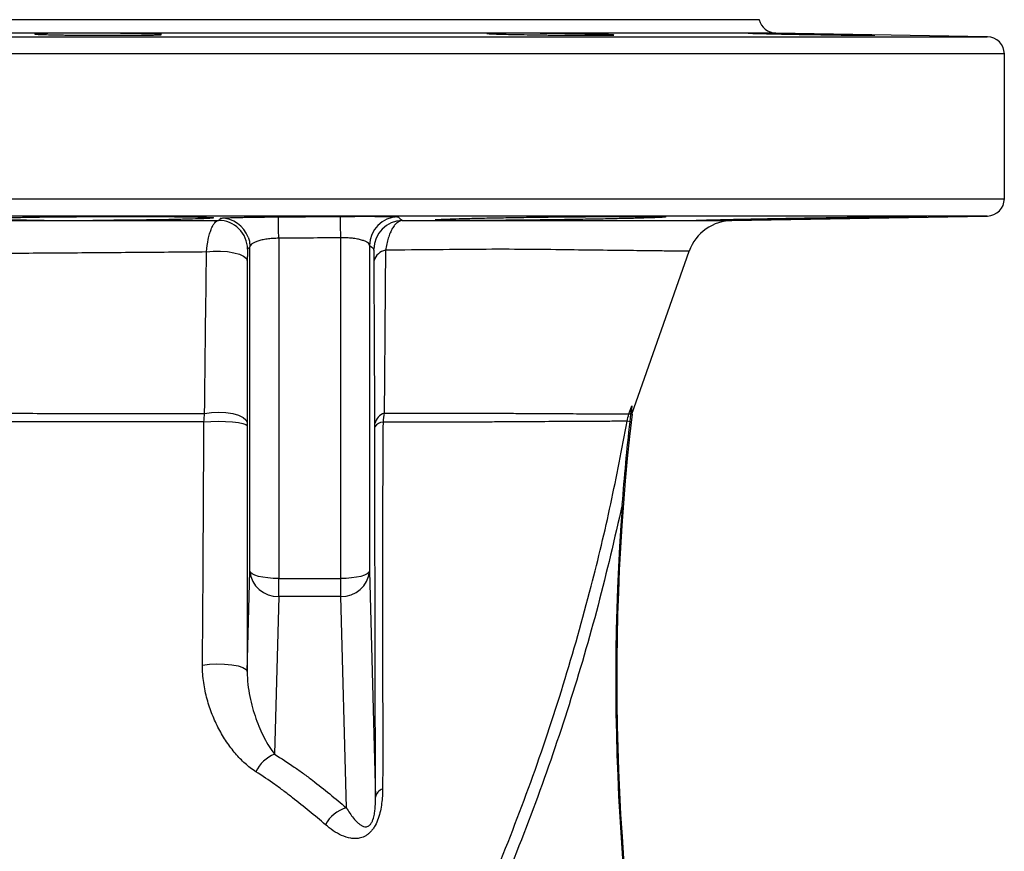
# Model space of a CAD drawing. Header units: millimetres. Extents: x 8 to 816, y 4 to 1104.
# Tile 16 of 16: x 492 to 662, y 960 to 1104. Entities that reach past the tile are written whole.
import ezdxf

# ---------------------------------------------------------------- set-up
doc = ezdxf.new("R2010")
doc.units = ezdxf.units.MM

msp = doc.modelspace()

# ---------------------------------------------------------------- linework, layer by layer
at = {"color": 7, "linetype": 'Continuous', "lineweight": 25}
for p, q in [((619.87, 1104.08), (299.87, 1104.08)), ((659.42, 1101.13), (622.73, 1101.77)), ((662.37, 1073.03), (662.37, 1098.13)), ((615.1, 1069.25), (659.42, 1070.03)), ((536.49, 1066.17), (536.49, 1007.16)), ((547.24, 1007.16), (547.24, 1066.25)), ((531.49, 1008.43), (531.49, 1064.67)), ((552.24, 1064.91), (552.24, 1008.43)), ((597.77, 1035.67), (607.7, 1063.91)), ((597.24, 1035.7), (597.73, 1037.09)), ((597.57, 1035.59), (597.24, 1035.7)), ((597.44, 1034.34), (596.91, 1034.43)), ((531.02, 991.04), (531.49, 1008.43)), ((552.24, 1008.43), (553.29, 969.22)), ((536.49, 1007.16), (547.24, 1007.16)), ((536.49, 1004.06), (536.49, 1007.16)), ((547.24, 1004.06), (547.24, 1007.16)), ((536.49, 1004.06), (535.76, 976.69)), ((547.24, 1004.06), (536.49, 1004.06)), ((548.22, 967.39), (547.24, 1004.06))]:
    msp.add_line(p, q, dxfattribs=at)
at = {"color": 8, "linetype": 'Continuous', "lineweight": 25}
for p, q in [((622.73, 1101.77), (297, 1101.77)), ((260.31, 1101.13), (659.42, 1101.13)), ((662.37, 1098.13), (463.18, 1098.13)), ((257.37, 1073.03), (662.37, 1073.03)), ((659.42, 1070.03), (260.31, 1070.03))]:
    msp.add_line(p, q, dxfattribs=at)
at = {"color": 7, "linetype": 'Continuous', "lineweight": 25, "flags": 128}
for points in [[(531.18, 1066.38), (531.39, 1065.64), (531.49, 1064.67)], [(523.95, 1063.79), (525.13, 1063.92), (526.37, 1063.94), (527.58, 1063.86), (528.7, 1063.67), (529.66, 1063.4), (530.4, 1063.05), (530.87, 1062.66), (531.04, 1062.23)], [(523.62, 1035.8), (524.82, 1035.96), (526.08, 1036.01), (527.34, 1035.94), (528.52, 1035.76), (529.53, 1035.47), (530.3, 1035.11), (530.8, 1034.68), (530.99, 1034.22)], [(523.51, 1034.33), (524.7, 1034.41), (525.98, 1034.44), (527.26, 1034.41), (528.46, 1034.34), (529.49, 1034.22), (530.29, 1034.06), (530.8, 1033.87), (530.99, 1033.67)], [(536.49, 1007.16), (535.52, 1007.18), (534.59, 1007.26), (533.74, 1007.37), (532.98, 1007.53), (532.36, 1007.72), (531.89, 1007.94), (531.6, 1008.18), (531.49, 1008.43)], [(552.24, 1008.43), (552.13, 1008.18), (551.84, 1007.94), (551.37, 1007.72), (550.75, 1007.53), (549.99, 1007.37), (549.14, 1007.26), (548.21, 1007.18), (547.24, 1007.16)], [(523.26, 992.13), (524.46, 992.28), (525.77, 992.35), (527.1, 992.32), (528.35, 992.2), (529.44, 991.99), (530.28, 991.71), (530.82, 991.39), (531.02, 991.04)]]:
    msp.add_lwpolyline(points, dxfattribs=at)
at = {"color": 7, "linetype": 'Continuous', "lineweight": 25}
for centre, radius, start, end in [((622.78, 1104.77), 3, 193.3234, 269), ((659.37, 1098.13), 3, 0, 89), ((659.37, 1073.03), 3, 271, 360), ((76.73, 1063.68), 459.76, 0.3103, 0.7721), ((134.81, 1063.77), 412.44, 0.3454, 0.8601), ((557.24, 1064.88), 5, 90.5263, 179.7253), ((526.08, 1064.26), 5, 0.2763, 90.4076), ((557.99, 1064.25), 5, 90.6489, 179.7276), ((615.24, 1061.26), 8, 90.0111, 160.6321), ((555.41, 1061.66), 2.46, 99.3765, 164.0147), ((555.48, 1033.58), 2.35, 107.2159, 168.9317), ((995.12, 989.64), 400, 173.3924, 208.7269), ((554.65, 1032.59), 1.71, 92.0834, 149.4776), ((995.12, 989.64), 400.17, 175.653, 208.682), ((536.24, 1008.82), 4.77, 184.6683, 272.9398), ((547.49, 1008.82), 4.77, 267.0602, 355.3317), ((538.14, 970.89), 6.27, 112.345, 153.9556), ((555.16, 968.85), 1.91, 109.9562, 168.9573), ((549.95, 961.52), 6.12, 106.4535, 151.3671)]:
    msp.add_arc(centre, radius, start, end, dxfattribs=at)
at = {"color": 8, "linetype": 'Continuous', "lineweight": 25}
msp.add_arc((526.49, 1064.64), 5, 20.2623, 90.3557, dxfattribs=at)
at = {"color": 7, "linetype": 'Continuous', "lineweight": 25}
for points, knots in [([(508.01, 1101.72), (508.71, 1101.72), (509.38, 1101.71), (510.35, 1101.7), (510.66, 1101.69), (511.27, 1101.68), (511.57, 1101.68), (512.43, 1101.66), (512.95, 1101.65), (513.66, 1101.63), (513.89, 1101.63), (514.31, 1101.62), (514.51, 1101.61), (515.05, 1101.59), (515.34, 1101.58), (515.69, 1101.56), (515.79, 1101.55), (515.95, 1101.54), (516.08, 1101.53), (516.14, 1101.52), (516.16, 1101.5), (516.16, 1101.5), (516.09, 1101.48), (515.97, 1101.47), (515.69, 1101.45), (515.58, 1101.45), (515.33, 1101.44), (515.18, 1101.43), (514.71, 1101.42), (514.33, 1101.41), (513.67, 1101.4), (513.43, 1101.4), (512.94, 1101.39), (512.68, 1101.39), (511.87, 1101.38), (511.29, 1101.38), (510.03, 1101.37), (509.38, 1101.37), (508.36, 1101.37), (508.01, 1101.37), (507.31, 1101.37), (506.95, 1101.37), (505.88, 1101.37), (505.16, 1101.37), (503.73, 1101.38), (503.01, 1101.39), (501.62, 1101.4), (500.95, 1101.4), (499.98, 1101.42), (499.66, 1101.42), (499.05, 1101.43), (498.46, 1101.44), (497.91, 1101.45), (497.38, 1101.46), (497.13, 1101.46), (496.41, 1101.48), (496, 1101.49), (495.46, 1101.51), (495.29, 1101.52), (494.99, 1101.53), (494.86, 1101.53), (494.51, 1101.55), (494.35, 1101.57), (494.21, 1101.58), (494.18, 1101.59), (494.15, 1101.6), (494.16, 1101.61), (494.23, 1101.63), (494.34, 1101.64), (494.62, 1101.66), (494.74, 1101.66), (494.99, 1101.67), (495.27, 1101.68), (495.62, 1101.69), (496, 1101.7), (496.21, 1101.71), (496.87, 1101.72), (497.36, 1101.72), (498.44, 1101.74), (499.03, 1101.74), (500.27, 1101.75), (500.93, 1101.75), (501.95, 1101.75), (502.3, 1101.75), (503.01, 1101.75), (503.36, 1101.75), (504.42, 1101.75), (505.14, 1101.75), (506.59, 1101.74), (507.31, 1101.73), (508.01, 1101.72)], [0, 0, 0, 0, 0.03125, 0.03125, 0.046875, 0.046875, 0.0625, 0.0625, 0.09375, 0.09375, 0.109375, 0.109375, 0.125, 0.125, 0.15625, 0.15625, 0.171875, 0.171875, 0.1875, 0.203125, 0.203125, 0.21875, 0.21875, 0.25, 0.25, 0.265625, 0.265625, 0.28125, 0.28125, 0.3125, 0.3125, 0.328125, 0.328125, 0.34375, 0.34375, 0.375, 0.375, 0.40625, 0.40625, 0.421875, 0.421875, 0.4375, 0.4375, 0.46875, 0.46875, 0.5, 0.5, 0.53125, 0.53125, 0.546875, 0.546875, 0.5625, 0.578125, 0.578125, 0.59375, 0.59375, 0.625, 0.625, 0.640625, 0.640625, 0.65625, 0.65625, 0.6875, 0.6875, 0.703125, 0.703125, 0.71875, 0.71875, 0.75, 0.75, 0.765625, 0.765625, 0.78125, 0.796875, 0.796875, 0.8125, 0.8125, 0.84375, 0.84375, 0.875, 0.875, 0.90625, 0.90625, 0.921875, 0.921875, 0.9375, 0.9375, 0.96875, 0.96875, 1, 1, 1, 1]), ([(580.76, 1101.72), (581.47, 1101.72), (582.18, 1101.71), (583.25, 1101.7), (583.61, 1101.69), (584.33, 1101.68), (584.69, 1101.68), (585.76, 1101.66), (586.46, 1101.65), (587.48, 1101.63), (587.82, 1101.63), (588.48, 1101.62), (588.8, 1101.61), (589.73, 1101.59), (590.32, 1101.58), (591.13, 1101.56), (591.39, 1101.55), (591.89, 1101.54), (592.35, 1101.53), (592.76, 1101.52), (593.14, 1101.5), (593.31, 1101.5), (593.8, 1101.48), (594.05, 1101.47), (594.33, 1101.45), (594.4, 1101.45), (594.52, 1101.44), (594.56, 1101.43), (594.63, 1101.42), (594.61, 1101.41), (594.47, 1101.4), (594.4, 1101.4), (594.24, 1101.39), (594.14, 1101.39), (593.8, 1101.38), (593.5, 1101.38), (592.77, 1101.37), (592.35, 1101.37), (591.65, 1101.37), (591.4, 1101.37), (590.87, 1101.37), (590.59, 1101.37), (589.73, 1101.37), (589.12, 1101.37), (587.84, 1101.38), (587.15, 1101.39), (585.76, 1101.4), (585.06, 1101.4), (583.98, 1101.42), (583.61, 1101.42), (582.89, 1101.43), (582.18, 1101.44), (581.47, 1101.45), (580.77, 1101.46), (580.42, 1101.46), (579.39, 1101.48), (578.74, 1101.49), (577.81, 1101.51), (577.5, 1101.52), (576.91, 1101.53), (576.63, 1101.53), (575.82, 1101.55), (575.33, 1101.57), (574.67, 1101.58), (574.46, 1101.59), (574.08, 1101.6), (573.9, 1101.61), (573.43, 1101.63), (573.17, 1101.64), (572.89, 1101.66), (572.82, 1101.66), (572.7, 1101.67), (572.62, 1101.68), (572.6, 1101.69), (572.63, 1101.7), (572.66, 1101.71), (572.8, 1101.72), (572.96, 1101.72), (573.42, 1101.74), (573.72, 1101.74), (574.44, 1101.75), (574.85, 1101.75), (575.57, 1101.75), (575.82, 1101.75), (576.35, 1101.75), (576.62, 1101.75), (577.47, 1101.75), (578.08, 1101.75), (579.39, 1101.74), (580.06, 1101.73), (580.76, 1101.72)], [0, 0, 0, 0, 0.03125, 0.03125, 0.046875, 0.046875, 0.0625, 0.0625, 0.09375, 0.09375, 0.109375, 0.109375, 0.125, 0.125, 0.15625, 0.15625, 0.171875, 0.171875, 0.1875, 0.203125, 0.203125, 0.21875, 0.21875, 0.25, 0.25, 0.265625, 0.265625, 0.28125, 0.28125, 0.3125, 0.3125, 0.328125, 0.328125, 0.34375, 0.34375, 0.375, 0.375, 0.40625, 0.40625, 0.421875, 0.421875, 0.4375, 0.4375, 0.46875, 0.46875, 0.5, 0.5, 0.53125, 0.53125, 0.546875, 0.546875, 0.5625, 0.578125, 0.578125, 0.59375, 0.59375, 0.625, 0.625, 0.640625, 0.640625, 0.65625, 0.65625, 0.6875, 0.6875, 0.703125, 0.703125, 0.71875, 0.71875, 0.75, 0.75, 0.765625, 0.765625, 0.78125, 0.796875, 0.796875, 0.8125, 0.8125, 0.84375, 0.84375, 0.875, 0.875, 0.90625, 0.90625, 0.921875, 0.921875, 0.9375, 0.9375, 0.96875, 0.96875, 1, 1, 1, 1]), ([(621.13, 1101.72), (621.64, 1101.72), (622.2, 1101.71), (623.09, 1101.7), (623.4, 1101.69), (624.03, 1101.68), (624.36, 1101.68), (625.36, 1101.66), (626.05, 1101.65), (627.11, 1101.63), (627.47, 1101.63), (628.19, 1101.62), (628.55, 1101.61), (629.62, 1101.59), (630.34, 1101.58), (631.4, 1101.56), (631.75, 1101.55), (632.44, 1101.54), (633.12, 1101.53), (633.77, 1101.52), (634.4, 1101.5), (634.71, 1101.5), (635.62, 1101.48), (636.17, 1101.47), (636.93, 1101.45), (637.17, 1101.45), (637.63, 1101.44), (637.85, 1101.43), (638.45, 1101.42), (638.79, 1101.41), (639.2, 1101.4), (639.32, 1101.4), (639.53, 1101.39), (639.62, 1101.39), (639.83, 1101.38), (639.9, 1101.38), (639.9, 1101.37), (639.83, 1101.37), (639.62, 1101.37), (639.54, 1101.37), (639.33, 1101.37), (639.2, 1101.37), (638.79, 1101.37), (638.45, 1101.37), (637.65, 1101.38), (637.19, 1101.39), (636.17, 1101.4), (635.62, 1101.4), (634.72, 1101.42), (634.41, 1101.42), (633.77, 1101.43), (633.12, 1101.44), (632.45, 1101.45), (631.76, 1101.46), (631.41, 1101.46), (630.34, 1101.48), (629.63, 1101.49), (628.55, 1101.51), (628.19, 1101.52), (627.47, 1101.53), (627.11, 1101.53), (626.05, 1101.55), (625.37, 1101.57), (624.37, 1101.58), (624.04, 1101.59), (623.4, 1101.6), (623.09, 1101.61), (622.2, 1101.63), (621.64, 1101.64), (620.87, 1101.66), (620.63, 1101.66), (620.17, 1101.67), (619.75, 1101.68), (619.38, 1101.69), (619.04, 1101.7), (618.88, 1101.71), (618.47, 1101.72), (618.26, 1101.72), (617.98, 1101.74), (617.9, 1101.74), (617.9, 1101.75), (617.97, 1101.75), (618.18, 1101.75), (618.27, 1101.75), (618.48, 1101.75), (618.6, 1101.75), (619.01, 1101.75), (619.35, 1101.75), (620.15, 1101.74), (620.61, 1101.73), (621.13, 1101.72)], [0, 0, 0, 0, 0.03125, 0.03125, 0.046875, 0.046875, 0.0625, 0.0625, 0.09375, 0.09375, 0.109375, 0.109375, 0.125, 0.125, 0.15625, 0.15625, 0.171875, 0.171875, 0.1875, 0.203125, 0.203125, 0.21875, 0.21875, 0.25, 0.25, 0.265625, 0.265625, 0.28125, 0.28125, 0.3125, 0.3125, 0.328125, 0.328125, 0.34375, 0.34375, 0.375, 0.375, 0.40625, 0.40625, 0.421875, 0.421875, 0.4375, 0.4375, 0.46875, 0.46875, 0.5, 0.5, 0.53125, 0.53125, 0.546875, 0.546875, 0.5625, 0.578125, 0.578125, 0.59375, 0.59375, 0.625, 0.625, 0.640625, 0.640625, 0.65625, 0.65625, 0.6875, 0.6875, 0.703125, 0.703125, 0.71875, 0.71875, 0.75, 0.75, 0.765625, 0.765625, 0.78125, 0.796875, 0.796875, 0.8125, 0.8125, 0.84375, 0.84375, 0.875, 0.875, 0.90625, 0.90625, 0.921875, 0.921875, 0.9375, 0.9375, 0.96875, 0.96875, 1, 1, 1, 1]), ([(495.8, 1069.26), (494.73, 1069.27), (493.71, 1069.27), (492.28, 1069.29), (491.82, 1069.29), (490.93, 1069.3), (490.51, 1069.31), (489.31, 1069.33), (488.59, 1069.34), (487.66, 1069.37), (487.37, 1069.38), (486.84, 1069.39), (486.61, 1069.4), (485.98, 1069.43), (485.66, 1069.45), (485.35, 1069.48), (485.27, 1069.49), (485.17, 1069.51), (485.15, 1069.52), (485.17, 1069.55), (485.3, 1069.57), (485.77, 1069.62), (486.11, 1069.64), (486.78, 1069.67), (487.03, 1069.68), (487.58, 1069.7), (487.88, 1069.71), (488.85, 1069.74), (489.59, 1069.76), (490.82, 1069.78), (491.25, 1069.79), (492.15, 1069.81), (492.63, 1069.82), (494.09, 1069.84), (495.12, 1069.86), (496.74, 1069.88), (497.3, 1069.88), (498.44, 1069.89), (499.02, 1069.9), (500.78, 1069.91), (501.97, 1069.92), (503.78, 1069.93), (504.4, 1069.93), (505.62, 1069.94), (506.23, 1069.94), (508.04, 1069.95), (509.24, 1069.95), (511.01, 1069.95), (511.59, 1069.95), (512.74, 1069.95), (513.29, 1069.94), (514.93, 1069.94), (515.97, 1069.93), (517.46, 1069.92), (517.94, 1069.92), (518.85, 1069.91), (519.72, 1069.9), (520.51, 1069.89), (521.26, 1069.88), (521.62, 1069.87), (522.62, 1069.85), (523.18, 1069.84), (523.88, 1069.82), (524.08, 1069.81), (524.44, 1069.79), (524.6, 1069.78), (524.98, 1069.75), (525.12, 1069.74), (525.17, 1069.71), (525.16, 1069.7), (525.08, 1069.68), (525.01, 1069.67), (524.72, 1069.63), (524.43, 1069.61), (523.82, 1069.58), (523.59, 1069.57), (523.08, 1069.55), (522.8, 1069.54), (521.89, 1069.51), (521.2, 1069.49), (520.02, 1069.46), (519.6, 1069.45), (518.72, 1069.43), (518.27, 1069.42), (516.86, 1069.39), (515.85, 1069.37), (514.25, 1069.35), (513.69, 1069.34), (512.57, 1069.33), (512, 1069.32), (510.84, 1069.31), (510.25, 1069.3), (509.05, 1069.29), (508.46, 1069.29), (506.65, 1069.27), (505.44, 1069.26), (504.22, 1069.26)], [0, 0, 0, 0, 0.03125, 0.03125, 0.046875, 0.046875, 0.0625, 0.0625, 0.09375, 0.09375, 0.109375, 0.109375, 0.125, 0.125, 0.15625, 0.15625, 0.171875, 0.171875, 0.1875, 0.1875, 0.21875, 0.21875, 0.25, 0.25, 0.265625, 0.265625, 0.28125, 0.28125, 0.3125, 0.3125, 0.328125, 0.328125, 0.34375, 0.34375, 0.375, 0.375, 0.390625, 0.390625, 0.40625, 0.40625, 0.4375, 0.4375, 0.453125, 0.453125, 0.46875, 0.46875, 0.5, 0.5, 0.515625, 0.515625, 0.53125, 0.53125, 0.5625, 0.5625, 0.578125, 0.578125, 0.59375, 0.609375, 0.609375, 0.625, 0.625, 0.65625, 0.65625, 0.671875, 0.671875, 0.6875, 0.6875, 0.71875, 0.71875, 0.734375, 0.734375, 0.75, 0.75, 0.78125, 0.78125, 0.796875, 0.796875, 0.8125, 0.8125, 0.84375, 0.84375, 0.859375, 0.859375, 0.875, 0.875, 0.90625, 0.90625, 0.921875, 0.921875, 0.9375, 0.9375, 0.953125, 0.953125, 0.96875, 0.96875, 1, 1, 1, 1]), ([(526.05, 1069.26), (526.1, 1069.31), (526.16, 1069.36), (526.22, 1069.42), (526.3, 1069.49), (526.38, 1069.57), (526.46, 1069.65)], [0, 0, 0, 0, 0.01, 0.01, 0.01, 0.02412962, 0.02412962, 0.02412962, 0.02412962]), ([(526.46, 1069.65), (526.47, 1069.66), (526.54, 1069.67), (526.74, 1069.68), (526.82, 1069.69), (527.01, 1069.7), (527.12, 1069.71), (527.49, 1069.72), (527.79, 1069.74), (528.51, 1069.76), (528.92, 1069.77), (529.61, 1069.79), (529.84, 1069.79), (530.35, 1069.8), (530.61, 1069.81), (531.42, 1069.82), (532, 1069.83), (532.9, 1069.84), (533.22, 1069.85), (533.85, 1069.85), (534.17, 1069.86), (535.13, 1069.87), (535.78, 1069.87), (536.45, 1069.88)], [0, 0, 0, 0, 0.125, 0.125, 0.1875, 0.1875, 0.25, 0.25, 0.375, 0.375, 0.5, 0.5, 0.5625, 0.5625, 0.625, 0.625, 0.75, 0.75, 0.8125, 0.8125, 0.875, 0.875, 1, 1, 1, 1]), ([(547.21, 1069.96), (547.54, 1069.96), (547.87, 1069.96), (548.53, 1069.97), (548.86, 1069.97), (549.83, 1069.97), (550.46, 1069.98), (551.36, 1069.98), (551.66, 1069.98), (552.24, 1069.98), (552.52, 1069.98), (553.33, 1069.97), (553.83, 1069.97), (554.51, 1069.97), (554.73, 1069.96), (555.14, 1069.96), (555.33, 1069.96), (555.86, 1069.95), (556.17, 1069.94), (556.54, 1069.93), (556.65, 1069.93), (556.84, 1069.92), (556.92, 1069.92), (557.12, 1069.9), (557.19, 1069.89), (557.2, 1069.89)], [0, 0, 0, 0, 0.0625, 0.0625, 0.125, 0.125, 0.25, 0.25, 0.3125, 0.3125, 0.375, 0.375, 0.5, 0.5, 0.5625, 0.5625, 0.625, 0.625, 0.75, 0.75, 0.8125, 0.8125, 0.875, 0.875, 1, 1, 1, 1]), ([(567.82, 1069.25), (567.43, 1069.26), (567.07, 1069.26), (566.39, 1069.26), (565.77, 1069.27), (565.26, 1069.28), (564.79, 1069.29), (564.59, 1069.29), (564.06, 1069.31), (563.82, 1069.32), (563.64, 1069.35), (563.61, 1069.35), (563.61, 1069.37), (563.64, 1069.38), (563.81, 1069.41), (564.04, 1069.43), (564.57, 1069.46), (564.77, 1069.47), (565.23, 1069.49), (565.49, 1069.5), (566.34, 1069.53), (567.01, 1069.55), (568.16, 1069.59), (568.57, 1069.6), (569.44, 1069.62), (569.89, 1069.63), (571.29, 1069.66), (572.3, 1069.68), (573.93, 1069.71), (574.49, 1069.72), (575.62, 1069.74), (576.78, 1069.76), (577.97, 1069.78), (579.19, 1069.8), (579.81, 1069.81), (581.68, 1069.83), (582.93, 1069.85), (584.81, 1069.87), (585.43, 1069.88), (586.68, 1069.89), (587.31, 1069.89), (589.15, 1069.91), (590.34, 1069.92), (592.07, 1069.93), (592.64, 1069.93), (593.75, 1069.94), (594.29, 1069.94), (595.84, 1069.95), (596.81, 1069.95), (598.15, 1069.95), (598.58, 1069.95), (599.38, 1069.95), (599.76, 1069.95), (600.82, 1069.94), (601.43, 1069.93), (602.19, 1069.92), (602.41, 1069.92), (602.81, 1069.91), (603.14, 1069.9), (603.36, 1069.89), (603.52, 1069.88), (603.57, 1069.87), (603.64, 1069.85), (603.57, 1069.83), (603.28, 1069.81), (603.16, 1069.8), (602.85, 1069.78), (602.66, 1069.77), (602.03, 1069.75), (601.5, 1069.73), (600.55, 1069.7), (600.21, 1069.69), (599.47, 1069.66), (599.08, 1069.65), (597.84, 1069.62), (596.93, 1069.6), (595.44, 1069.57), (594.92, 1069.56), (593.87, 1069.53), (593.32, 1069.52), (591.66, 1069.49), (590.49, 1069.47), (588.06, 1069.43), (586.83, 1069.41), (584.97, 1069.38), (584.34, 1069.37), (583.08, 1069.36), (582.45, 1069.35), (581.19, 1069.33), (580.56, 1069.33), (579.32, 1069.31), (578.71, 1069.31), (576.88, 1069.29), (575.72, 1069.28), (574.04, 1069.27), (573.5, 1069.26), (572.43, 1069.26), (571.91, 1069.26), (571.41, 1069.25)], [0, 0, 0, 0, 0.015625, 0.015625, 0.03125, 0.046875, 0.046875, 0.0625, 0.0625, 0.09375, 0.09375, 0.109375, 0.109375, 0.125, 0.125, 0.15625, 0.15625, 0.171875, 0.171875, 0.1875, 0.1875, 0.21875, 0.21875, 0.234375, 0.234375, 0.25, 0.25, 0.28125, 0.28125, 0.296875, 0.296875, 0.3125, 0.328125, 0.328125, 0.34375, 0.34375, 0.375, 0.375, 0.390625, 0.390625, 0.40625, 0.40625, 0.4375, 0.4375, 0.453125, 0.453125, 0.46875, 0.46875, 0.5, 0.5, 0.515625, 0.515625, 0.53125, 0.53125, 0.5625, 0.5625, 0.578125, 0.578125, 0.59375, 0.609375, 0.609375, 0.625, 0.625, 0.65625, 0.65625, 0.671875, 0.671875, 0.6875, 0.6875, 0.71875, 0.71875, 0.734375, 0.734375, 0.75, 0.75, 0.78125, 0.78125, 0.796875, 0.796875, 0.8125, 0.8125, 0.84375, 0.84375, 0.875, 0.875, 0.890625, 0.890625, 0.90625, 0.90625, 0.921875, 0.921875, 0.9375, 0.9375, 0.96875, 0.96875, 0.984375, 0.984375, 1, 1, 1, 1]), ([(609.09, 1069.25), (609, 1069.26), (608.95, 1069.26), (608.89, 1069.26), (608.9, 1069.27), (609.02, 1069.28), (609.2, 1069.29), (609.32, 1069.29), (609.77, 1069.31), (610.19, 1069.32), (610.96, 1069.35), (611.25, 1069.35), (611.88, 1069.37), (612.22, 1069.38), (613.31, 1069.41), (614.13, 1069.43), (615.48, 1069.46), (615.96, 1069.47), (616.95, 1069.49), (617.46, 1069.5), (619.03, 1069.53), (620.14, 1069.55), (621.88, 1069.59), (622.48, 1069.6), (623.69, 1069.62), (624.3, 1069.63), (626.14, 1069.66), (627.38, 1069.68), (629.28, 1069.71), (629.91, 1069.72), (631.16, 1069.74), (632.4, 1069.76), (633.62, 1069.78), (634.83, 1069.8), (635.43, 1069.81), (637.21, 1069.83), (638.33, 1069.85), (639.93, 1069.87), (640.44, 1069.88), (641.45, 1069.89), (641.94, 1069.89), (643.33, 1069.91), (644.17, 1069.92), (645.3, 1069.93), (645.65, 1069.93), (646.31, 1069.94), (646.61, 1069.94), (647.43, 1069.95), (647.87, 1069.95), (648.37, 1069.95), (648.51, 1069.95), (648.72, 1069.95), (648.8, 1069.95), (648.94, 1069.94), (648.92, 1069.93), (648.71, 1069.92), (648.61, 1069.92), (648.35, 1069.91), (648.04, 1069.9), (647.61, 1069.89), (647.13, 1069.88), (646.86, 1069.87), (645.97, 1069.85), (645.28, 1069.83), (644.1, 1069.81), (643.69, 1069.8), (642.81, 1069.78), (642.34, 1069.77), (640.91, 1069.75), (639.89, 1069.73), (638.25, 1069.7), (637.69, 1069.69), (636.53, 1069.66), (635.95, 1069.65), (634.17, 1069.62), (632.96, 1069.6), (631.08, 1069.57), (630.45, 1069.56), (629.19, 1069.53), (628.57, 1069.52), (626.69, 1069.49), (625.45, 1069.47), (622.99, 1069.43), (621.8, 1069.41), (620.1, 1069.38), (619.54, 1069.37), (618.45, 1069.36), (617.91, 1069.35), (616.88, 1069.33), (616.38, 1069.33), (615.42, 1069.31), (614.96, 1069.31), (613.64, 1069.29), (612.86, 1069.28), (611.83, 1069.27), (611.51, 1069.26), (610.92, 1069.26), (610.65, 1069.26), (610.41, 1069.25)], [0, 0, 0, 0, 0.015625, 0.015625, 0.03125, 0.046875, 0.046875, 0.0625, 0.0625, 0.09375, 0.09375, 0.109375, 0.109375, 0.125, 0.125, 0.15625, 0.15625, 0.171875, 0.171875, 0.1875, 0.1875, 0.21875, 0.21875, 0.234375, 0.234375, 0.25, 0.25, 0.28125, 0.28125, 0.296875, 0.296875, 0.3125, 0.328125, 0.328125, 0.34375, 0.34375, 0.375, 0.375, 0.390625, 0.390625, 0.40625, 0.40625, 0.4375, 0.4375, 0.453125, 0.453125, 0.46875, 0.46875, 0.5, 0.5, 0.515625, 0.515625, 0.53125, 0.53125, 0.5625, 0.5625, 0.578125, 0.578125, 0.59375, 0.609375, 0.609375, 0.625, 0.625, 0.65625, 0.65625, 0.671875, 0.671875, 0.6875, 0.6875, 0.71875, 0.71875, 0.734375, 0.734375, 0.75, 0.75, 0.78125, 0.78125, 0.796875, 0.796875, 0.8125, 0.8125, 0.84375, 0.84375, 0.875, 0.875, 0.890625, 0.890625, 0.90625, 0.90625, 0.921875, 0.921875, 0.9375, 0.9375, 0.96875, 0.96875, 0.984375, 0.984375, 1, 1, 1, 1]), ([(475.4, 1069.26), (477.12, 1069.26), (478.85, 1069.26), (482.29, 1069.26), (484, 1069.26), (489.1, 1069.26), (492.47, 1069.26), (495.8, 1069.26)], [0, 0, 0, 0, 0.25, 0.25, 0.5, 0.5, 1, 1, 1, 1]), ([(504.22, 1069.26), (507.94, 1069.26), (511.62, 1069.26), (518.9, 1069.26), (522.49, 1069.26), (526.05, 1069.26)], [0, 0, 0, 0, 0.5, 0.5, 1, 1, 1, 1]), ([(523.95, 1063.79), (524.03, 1064.58), (524.13, 1065.31), (524.34, 1066.31), (524.42, 1066.63), (524.58, 1067.21), (524.67, 1067.47), (524.86, 1067.96), (524.96, 1068.18), (525.16, 1068.55), (525.27, 1068.71), (525.48, 1068.97), (525.59, 1069.07), (525.82, 1069.21), (525.93, 1069.25), (526.05, 1069.26)], [0, 0, 0, 0, 0.25, 0.25, 0.375, 0.375, 0.5, 0.5, 0.625, 0.625, 0.75, 0.75, 0.875, 0.875, 1, 1, 1, 1]), ([(557.94, 1069.25), (557.63, 1069.24), (557.33, 1069.11), (556.89, 1068.75), (556.74, 1068.61), (556.46, 1068.26), (556.32, 1068.06), (556.06, 1067.61), (555.94, 1067.36), (555.7, 1066.81), (555.59, 1066.52), (555.39, 1065.89), (555.3, 1065.55), (555.14, 1064.84), (555.07, 1064.47), (555.01, 1064.09)], [0, 0, 0, 0, 0.25, 0.25, 0.375, 0.375, 0.5, 0.5, 0.625, 0.625, 0.75, 0.75, 0.875, 0.875, 1, 1, 1, 1]), ([(557.94, 1069.25), (560.95, 1069.25), (563.89, 1069.25), (568.15, 1069.25), (569.55, 1069.25), (572.29, 1069.25), (573.63, 1069.25), (577.56, 1069.25), (580.07, 1069.25), (584.87, 1069.25), (587.16, 1069.25), (591.5, 1069.25), (593.55, 1069.25), (596.44, 1069.25), (597.37, 1069.25), (599.17, 1069.25), (600.04, 1069.25), (604.19, 1069.25), (606.93, 1069.25), (609.09, 1069.25)], [0, 0, 0, 0, 0.125, 0.125, 0.1875, 0.1875, 0.25, 0.25, 0.375, 0.375, 0.5, 0.5, 0.625, 0.625, 0.6875, 0.6875, 0.75, 0.75, 1, 1, 1, 1]), ([(571.41, 1069.25), (571.29, 1069.25), (571.04, 1069.25), (570.69, 1069.25), (570.34, 1069.25), (570, 1069.25), (569.66, 1069.25), (569.34, 1069.25), (569.02, 1069.25), (568.71, 1069.25), (568.41, 1069.25), (568.11, 1069.25), (567.92, 1069.25), (567.82, 1069.25)], [0, 0, 0, 0, 0.0914273, 0.1825444, 0.2734195, 0.3641214, 0.4547191, 0.5452821, 0.6358797, 0.7265814, 0.8174562, 0.908573, 1, 1, 1, 1]), ([(610.41, 1069.25), (611.25, 1069.25), (612.92, 1069.25), (614.26, 1069.25), (614.99, 1069.25), (615.06, 1069.25), (615.1, 1069.25)], [0, 0, 0, 0, 0.2914356, 0.5844067, 0.7938198, 1, 1, 1, 1]), ([(536.49, 1066.17), (536.13, 1066.17), (535.79, 1066.15), (535.12, 1066.1), (534.78, 1066.07), (534.16, 1065.98), (533.87, 1065.93), (533.47, 1065.84), (533.34, 1065.8), (533.09, 1065.74), (532.97, 1065.7), (532.64, 1065.6), (532.45, 1065.52), (532.11, 1065.36), (531.97, 1065.28), (531.74, 1065.11), (531.65, 1065.02), (531.53, 1064.85), (531.49, 1064.76), (531.49, 1064.67)], [0, 0, 0, 0, 0.125, 0.125, 0.25, 0.25, 0.375, 0.375, 0.4375, 0.4375, 0.5, 0.5, 0.625, 0.625, 0.75, 0.75, 0.875, 0.875, 1, 1, 1, 1]), ([(552.24, 1064.91), (552.24, 1065), (552.21, 1065.08), (552.09, 1065.25), (552, 1065.34), (551.77, 1065.5), (551.63, 1065.58), (551.37, 1065.69), (551.28, 1065.72), (551.09, 1065.79), (550.98, 1065.83), (550.65, 1065.92), (550.4, 1065.98), (549.86, 1066.08), (549.57, 1066.13), (548.95, 1066.2), (548.62, 1066.22), (548.12, 1066.25), (547.94, 1066.25), (547.59, 1066.26), (547.42, 1066.26), (547.24, 1066.25)], [0, 0, 0, 0, 0.125, 0.125, 0.25, 0.25, 0.375, 0.375, 0.4375, 0.4375, 0.5, 0.5, 0.625, 0.625, 0.75, 0.75, 0.875, 0.875, 0.9375, 0.9375, 1, 1, 1, 1]), ([(531.08, 1064.28), (531.08, 1064.28), (531.08, 1064.26), (531.07, 1064.21), (531.07, 1064.18), (531.06, 1064.04), (531.06, 1063.9), (531.05, 1063.55), (531.05, 1063.33), (531.04, 1062.82), (531.04, 1062.54), (531.04, 1062.23)], [0, 0, 0, 0, 0.125, 0.125, 0.25, 0.25, 0.5, 0.5, 0.75, 0.75, 1, 1, 1, 1]), ([(553.05, 1062.34), (553.05, 1062.5), (553.04, 1062.65), (553.04, 1062.94), (553.04, 1063.07), (553.04, 1063.31), (553.03, 1063.42), (553.03, 1063.62), (553.03, 1063.71), (553.02, 1063.95), (553.02, 1064.07), (553, 1064.23), (553, 1064.27), (552.99, 1064.28)], [0, 0, 0, 0, 0.125, 0.125, 0.25, 0.25, 0.375, 0.375, 0.5, 0.5, 0.75, 0.75, 1, 1, 1, 1]), ([(523.95, 1063.79), (520.08, 1063.76), (516.15, 1063.72), (508.19, 1063.66), (504.15, 1063.63), (495.98, 1063.57), (491.85, 1063.54), (485.56, 1063.51), (483.46, 1063.5), (480.28, 1063.48), (479.21, 1063.48), (477.08, 1063.47), (476.01, 1063.47), (474.94, 1063.46)], [0, 0, 0, 0, 0.25, 0.25, 0.5, 0.5, 0.75, 0.75, 0.875, 0.875, 0.9375, 0.9375, 1, 1, 1, 1]), ([(555.01, 1064.09), (554.97, 1059.32), (554.93, 1054.57), (554.86, 1045.15), (554.82, 1040.47), (554.79, 1035.83)], [0, 0, 0, 0, 0.5, 0.5, 1, 1, 1, 1]), ([(553.17, 1034.03), (553.15, 1038.67), (553.13, 1043.36), (553.08, 1052.8), (553.06, 1057.55), (553.05, 1062.34)], [0, 0, 0, 0, 0.5, 0.5, 1, 1, 1, 1]), ([(597.57, 1035.59), (597.61, 1035.88), (597.64, 1036.16), (597.68, 1036.57), (597.7, 1036.7), (597.71, 1036.88), (597.72, 1036.93), (597.73, 1037.03), (597.73, 1037.07), (597.73, 1037.09)], [0, 0, 0, 0, 0.5, 0.5, 0.75, 0.75, 0.875, 0.875, 1, 1, 1, 1]), ([(597.73, 1037.09), (597.72, 1036.79), (597.7, 1036.53), (597.69, 1036.1), (597.68, 1035.93), (597.69, 1035.57), (597.72, 1035.52), (597.77, 1035.67)], [0, 0, 0, 0, 0.25, 0.25, 0.5, 0.5, 1, 1, 1, 1]), ([(474.84, 1035.84), (479.14, 1035.83), (483.39, 1035.82), (491.77, 1035.81), (495.9, 1035.8), (502.01, 1035.8), (504.03, 1035.8), (507.04, 1035.8), (508.04, 1035.8), (510.04, 1035.8), (511.03, 1035.8), (513.01, 1035.8), (514, 1035.8), (515.96, 1035.8), (516.93, 1035.8), (519.83, 1035.8), (521.74, 1035.8), (523.62, 1035.8)], [0, 0, 0, 0, 0.25, 0.25, 0.5, 0.5, 0.625, 0.625, 0.6875, 0.6875, 0.75, 0.75, 0.8125, 0.8125, 0.875, 0.875, 1, 1, 1, 1]), ([(554.79, 1035.83), (555.49, 1035.83), (556.19, 1035.83), (557.22, 1035.83), (557.56, 1035.83), (558.24, 1035.83), (558.58, 1035.83), (559.6, 1035.83), (560.27, 1035.84), (561.6, 1035.84), (562.26, 1035.84), (564.23, 1035.84), (565.53, 1035.84), (568.1, 1035.84), (569.37, 1035.84), (571.24, 1035.83), (571.85, 1035.83), (573.06, 1035.83), (573.66, 1035.82), (575.42, 1035.81), (576.55, 1035.81), (579.82, 1035.79), (581.83, 1035.78), (585.53, 1035.76), (587.21, 1035.75), (589.11, 1035.74), (589.47, 1035.74), (590.18, 1035.74), (590.53, 1035.74), (591.52, 1035.73), (592.13, 1035.73), (593.83, 1035.72), (594.78, 1035.71), (596.3, 1035.71), (596.87, 1035.7), (597.24, 1035.7)], [0, 0, 0, 0, 0.03125, 0.03125, 0.046875, 0.046875, 0.0625, 0.0625, 0.09375, 0.09375, 0.125, 0.125, 0.1875, 0.1875, 0.25, 0.25, 0.28125, 0.28125, 0.3125, 0.3125, 0.375, 0.375, 0.5, 0.5, 0.625, 0.625, 0.65625, 0.65625, 0.6875, 0.6875, 0.75, 0.75, 0.875, 0.875, 1, 1, 1, 1]), ([(597.44, 1034.34), (597.46, 1034.55), (597.48, 1034.76), (597.53, 1035.18), (597.55, 1035.38), (597.57, 1035.59)], [0, 0, 0, 0, 0.5, 0.5, 1, 1, 1, 1]), ([(523.51, 1034.33), (521.63, 1034.33), (519.72, 1034.33), (516.83, 1034.33), (515.86, 1034.33), (513.9, 1034.33), (512.92, 1034.33), (510.94, 1034.34), (509.95, 1034.34), (507.96, 1034.34), (506.96, 1034.34), (503.95, 1034.33), (501.94, 1034.33), (495.84, 1034.33), (491.71, 1034.33), (483.35, 1034.31), (479.11, 1034.31), (474.81, 1034.3)], [0, 0, 0, 0, 0.125, 0.125, 0.1875, 0.1875, 0.25, 0.25, 0.3125, 0.3125, 0.375, 0.375, 0.5, 0.5, 0.75, 0.75, 1, 1, 1, 1]), ([(523.26, 992.13), (523.31, 999.07), (523.36, 1006.07), (523.44, 1020.14), (523.48, 1027.22), (523.51, 1034.33)], [0, 0, 0, 0, 0.5, 0.5, 1, 1, 1, 1]), ([(530.99, 1033.67), (531, 1026.48), (531.01, 1019.33), (531.02, 1005.12), (531.02, 998.05), (531.02, 991.04)], [0, 0, 0, 0, 0.5, 0.5, 1, 1, 1, 1]), ([(553.29, 969.22), (553.28, 971.79), (553.27, 974.38), (553.25, 979.59), (553.25, 982.21), (553.23, 987.47), (553.23, 990.11), (553.21, 995.42), (553.21, 998.08), (553.19, 1006.09), (553.19, 1011.49), (553.18, 1019.66), (553.18, 1022.39), (553.17, 1027.9), (553.17, 1030.67), (553.17, 1033.46)], [0, 0, 0, 0, 0.125, 0.125, 0.25, 0.25, 0.375, 0.375, 0.5, 0.5, 0.75, 0.75, 0.875, 0.875, 1, 1, 1, 1]), ([(554.58, 1034.3), (554.57, 1031.55), (554.55, 1028.8), (554.53, 1025.39), (554.53, 1024.71), (554.52, 1023.35), (554.52, 1022.67), (554.51, 1020.63), (554.5, 1019.28), (554.49, 1012.53), (554.48, 1007.19), (554.49, 999.24), (554.5, 996.6), (554.51, 991.35), (554.52, 988.73), (554.52, 983.52), (554.53, 980.92), (554.53, 977.05), (554.53, 975.76), (554.52, 973.2), (554.52, 971.92), (554.51, 970.65)], [0, 0, 0, 0, 0.125, 0.125, 0.15625, 0.15625, 0.1875, 0.1875, 0.25, 0.25, 0.5, 0.5, 0.625, 0.625, 0.75, 0.75, 0.875, 0.875, 0.9375, 0.9375, 1, 1, 1, 1]), ([(596.91, 1034.43), (596.53, 1034.43), (595.96, 1034.43), (594.45, 1034.42), (593.5, 1034.41), (591.8, 1034.41), (591.19, 1034.4), (590.2, 1034.4), (589.85, 1034.4), (589.15, 1034.39), (588.78, 1034.39), (586.89, 1034.38), (585.21, 1034.37), (581.51, 1034.35), (579.5, 1034.34), (576.24, 1034.32), (575.11, 1034.31), (573.36, 1034.3), (572.76, 1034.3), (571.55, 1034.29), (570.94, 1034.29), (569.08, 1034.28), (567.81, 1034.28), (565.25, 1034.27), (563.96, 1034.27), (562, 1034.28), (561.34, 1034.28), (560.02, 1034.28), (559.35, 1034.28), (558.35, 1034.28), (558.01, 1034.28), (557.34, 1034.29), (557, 1034.29), (555.98, 1034.3), (555.28, 1034.3), (554.58, 1034.3)], [0, 0, 0, 0, 0.125, 0.125, 0.25, 0.25, 0.3125, 0.3125, 0.34375, 0.34375, 0.375, 0.375, 0.5, 0.5, 0.625, 0.625, 0.6875, 0.6875, 0.71875, 0.71875, 0.75, 0.75, 0.8125, 0.8125, 0.875, 0.875, 0.90625, 0.90625, 0.9375, 0.9375, 0.953125, 0.953125, 0.96875, 0.96875, 1, 1, 1, 1]), ([(596.09, 1019.97), (596.28, 1022.37), (596.48, 1024.77), (596.93, 1029.56), (597.17, 1031.95), (597.44, 1034.34)], [0, 0, 0, 0, 0.5, 0.5, 1, 1, 1, 1]), ([(532.51, 973.65), (531.86, 974.06), (531.24, 974.54), (530.07, 975.6), (529.51, 976.18), (528.45, 977.43), (527.94, 978.1), (526.97, 979.54), (526.52, 980.29), (525.69, 981.87), (525.31, 982.69), (524.63, 984.4), (524.32, 985.3), (523.81, 987.16), (523.61, 988.12), (523.33, 990.08), (523.25, 991.09), (523.26, 992.13)], [0, 0, 0, 0, 0.125, 0.125, 0.25, 0.25, 0.375, 0.375, 0.5, 0.5, 0.625, 0.625, 0.75, 0.75, 0.875, 0.875, 1, 1, 1, 1]), ([(531.02, 991.04), (531.02, 990.26), (531.07, 989.52), (531.22, 988.08), (531.34, 987.38), (531.74, 985.34), (532.11, 984.07), (532.95, 981.68), (533.44, 980.56), (534.24, 979), (534.52, 978.5), (535.12, 977.56), (535.43, 977.11), (535.76, 976.69)], [0, 0, 0, 0, 0.125, 0.125, 0.25, 0.25, 0.5, 0.5, 0.75, 0.75, 0.875, 0.875, 1, 1, 1, 1]), ([(535.76, 976.69), (536.93, 975.96), (538.07, 975.21), (539.72, 974.08), (540.26, 973.7), (541.31, 972.93), (541.83, 972.54), (543.37, 971.37), (544.36, 970.58), (546.32, 968.99), (547.28, 968.19), (548.22, 967.39)], [0, 0, 0, 0, 0.25, 0.25, 0.375, 0.375, 0.5, 0.5, 0.75, 0.75, 1, 1, 1, 1]), ([(544.59, 964.45), (543.67, 965.24), (542.73, 966.02), (540.83, 967.58), (539.87, 968.36), (538.38, 969.52), (537.88, 969.91), (536.86, 970.67), (536.34, 971.05), (534.75, 972.18), (533.65, 972.92), (532.51, 973.65)], [0, 0, 0, 0, 0.25, 0.25, 0.5, 0.5, 0.625, 0.625, 0.75, 0.75, 1, 1, 1, 1]), ([(554.51, 970.65), (554.51, 969.83), (554.46, 968.99), (554.29, 967.71), (554.22, 967.29), (554.03, 966.41), (553.91, 965.98), (553.61, 965.12), (553.43, 964.7), (553.1, 964.11), (552.98, 963.92), (552.73, 963.57), (552.6, 963.41), (552.32, 963.11), (552.18, 962.97), (551.88, 962.74), (551.74, 962.63), (551.44, 962.46), (551.29, 962.38), (550.98, 962.26), (550.84, 962.21), (550.39, 962.1), (550.1, 962.06), (549.53, 962.05), (549.25, 962.07), (548.44, 962.21), (547.91, 962.38), (546.9, 962.83), (546.42, 963.1), (545.48, 963.73), (545.03, 964.07), (544.59, 964.45)], [0, 0, 0, 0, 0.125, 0.125, 0.1875, 0.1875, 0.25, 0.25, 0.3125, 0.3125, 0.34375, 0.34375, 0.375, 0.375, 0.40625, 0.40625, 0.4375, 0.4375, 0.46875, 0.46875, 0.5, 0.5, 0.5625, 0.5625, 0.625, 0.625, 0.75, 0.75, 0.875, 0.875, 1, 1, 1, 1]), ([(548.22, 967.39), (548.61, 966.74), (549.02, 966.13), (549.69, 965.31), (549.93, 965.06), (550.3, 964.72), (550.43, 964.61), (550.69, 964.42), (550.83, 964.33), (551.12, 964.19), (551.27, 964.14), (551.52, 964.1), (551.61, 964.1), (551.8, 964.12), (551.89, 964.15), (552.09, 964.24), (552.2, 964.31), (552.42, 964.53), (552.52, 964.67), (552.7, 964.99), (552.77, 965.15), (552.89, 965.48), (552.94, 965.65), (553.06, 966.12), (553.11, 966.42), (553.2, 967.02), (553.22, 967.3), (553.29, 968.15), (553.3, 968.69), (553.29, 969.22)], [0, 0, 0, 0, 0.25, 0.25, 0.375, 0.375, 0.4375, 0.4375, 0.5, 0.5, 0.5625, 0.5625, 0.59375, 0.59375, 0.625, 0.625, 0.65625, 0.65625, 0.6875, 0.6875, 0.71875, 0.71875, 0.75, 0.75, 0.8125, 0.8125, 0.875, 0.875, 1, 1, 1, 1])]:
    msp.add_open_spline(points, degree=3, knots=knots, dxfattribs=at)
for points in [[(536.45, 1069.88), (540.04, 1069.9), (543.62, 1069.93), (547.21, 1069.96)], [(557.2, 1069.89), (557.45, 1069.66), (557.69, 1069.45), (557.94, 1069.25)], [(495.8, 1069.26), (497.22, 1069.26), (500.03, 1069.26), (502.83, 1069.26), (504.22, 1069.26)], [(609.09, 1069.25), (609.21, 1069.25), (609.55, 1069.25), (610.09, 1069.25), (610.41, 1069.25)], [(547.24, 1066.25), (543.66, 1066.22), (540.07, 1066.2), (536.49, 1066.17)], [(531.49, 1064.67), (531.35, 1064.54), (531.22, 1064.41), (531.08, 1064.28)], [(552.99, 1064.28), (552.74, 1064.47), (552.49, 1064.69), (552.24, 1064.91)], [(523.62, 1035.8), (523.74, 1045.1), (523.85, 1054.44), (523.95, 1063.79)], [(531.04, 1062.23), (531.02, 1052.87), (531.01, 1043.53), (530.99, 1034.22)], [(523.51, 1034.33), (523.53, 1034.83), (523.57, 1035.32), (523.62, 1035.8)], [(554.79, 1035.83), (554.7, 1035.34), (554.63, 1034.83), (554.58, 1034.3)], [(596.91, 1034.43), (596.99, 1034.87), (597.1, 1035.29), (597.24, 1035.7)], [(530.99, 1034.22), (530.99, 1034.04), (530.99, 1033.86), (530.99, 1033.67)], [(553.17, 1033.46), (553.17, 1033.66), (553.17, 1033.85), (553.17, 1034.03)]]:
    msp.add_open_spline(points, degree=3, dxfattribs=at)
at = {"color": 8, "linetype": 'Continuous', "lineweight": 25}
for points, knots in [([(607.69, 1063.91), (607.66, 1063.91), (607.59, 1063.91), (606.86, 1063.92), (605.27, 1063.94), (602.31, 1063.97), (598.21, 1064.02), (593.1, 1064.08), (587.1, 1064.15), (580.3, 1064.24), (572.57, 1064.27), (564.18, 1064.18), (558.01, 1064.12), (555.01, 1064.09)], [0, 0, 0, 0, 0.057235, 0.116989, 0.215396, 0.314545, 0.416041, 0.518349, 0.613631, 0.709581, 0.807549, 0.906178, 1, 1, 1, 1]), ([(505.99, 847.39), (508.37, 850.04), (515.07, 857.5), (525.27, 870.45), (536.6, 886.13), (547.08, 902.37), (554.25, 914.8), (560.76, 926.97), (566.71, 938.89), (573.89, 955.16), (580.33, 971.78), (585.98, 988.68), (590.54, 1004.8), (594.2, 1020.06), (596.01, 1029.64), (596.91, 1034.43)], [0, 0, 0, 0, 0.050839, 0.142703, 0.234569, 0.326316, 0.417829, 0.438845, 0.522931, 0.607432, 0.692024, 0.776617, 0.861116, 0.930558, 1, 1, 1, 1]), ([(596.09, 1019.97), (594.75, 1014.14), (592.05, 1002.46), (586.98, 985.22), (581.12, 968.11), (574.39, 951.18), (566.82, 934.47), (558.33, 917.89), (548.89, 901.5), (538.5, 885.35), (527.19, 869.65), (517.18, 856.87), (510.61, 849.55), (508.42, 847.11)], [0, 0, 0, 0, 0.091655, 0.183362, 0.275018, 0.368552, 0.462141, 0.555676, 0.65361, 0.751606, 0.849541, 0.94977, 1, 1, 1, 1])]:
    msp.add_open_spline(points, degree=3, knots=knots, dxfattribs=at)

doc.saveas('drawing.dxf')
